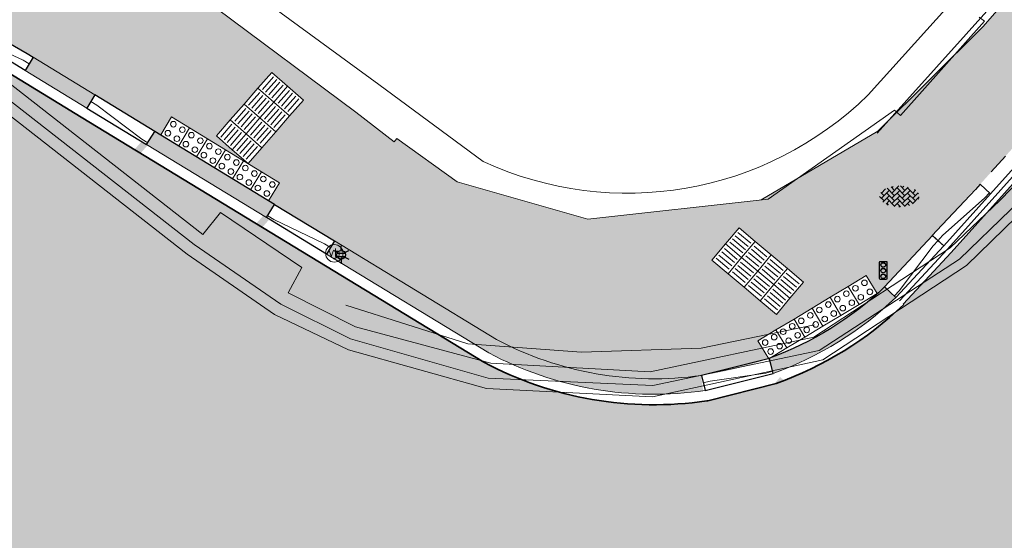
# Model space of a CAD drawing. Header units: metres. Extents: x 187916 to 189411, y 333285 to 334910.
# Tile 134 of 256: x 188376 to 188390, y 334437 to 334444. Entities that reach past the tile are written whole.
import ezdxf
from ezdxf.enums import TextEntityAlignment as Align

# ---------------------------------------------------------------- set-up
doc = ezdxf.new("R2010")
doc.units = ezdxf.units.M
for name, pattern in [('VH-RWSBAND-SO', [24, 10, -2, 2, -2, 2, -2, 2, -2]), ('VH-TROTTOIRBAND_180-200', [20, 10, -2, 2, -2, 2, -2]), ('VW-1-1_STREEP', [2, 1, -1]), ('VW-5050_STREEP', [1, 0.5, -0.5])]:
    doc.linetypes.add(name, pattern=pattern)
for name, color, linetype, lineweight in [('B-ME-IE-MEUBILAIR_WEGMEUBILAIR-S', 253, 'Continuous', 18), ('B-ME-IE-MEUBILAIR_WEGMEUBILAIR_LICHTMAST-S', 253, 'Continuous', 25), ('B-ME-IE-MEUBILAIR_WEGMEUBILAIR_VERKEERSLICHT-S', 253, 'Continuous', 25), ('B-ME-IE-TERREINAFSCHEIDING_KUNSTMATIG_MUUR-G', 253, 'IE-TERREINAFSCHEIDING-KUNSTMATIG-DICHT', 18), ('B-ME-IE-TERREINAFSCHEIDING_KUNSTMATIG_RASTERHEKWERK-G', 253, 'IE-TERREINAFSCHEIDING-KUNSTMATIG-OPEN', 18), ('B-ME-VH-KANTOPSLUITING_ACHTERKANTBAND-G', 253, 'Continuous', 18), ('B-ME-VH-VERHARDING_ASFALT-G', 253, 'Continuous', 18), ('B-ME-VH-VERHARDING_BETONSTRAATSTEEN-G', 253, 'Continuous', 18), ('B-ME-VH-VERHARDING_BETONSTRAATSTEEN-S', 253, 'Continuous', 25), ('B-WE-OG-BEBOUWING_LUIFEL-GV', 253, 'Continuous', 15), ('B-WE-OG-TERREIN_ERF-GV', 253, 'Continuous', 15), ('N-WE-VH-GOOT_TEGEL-G', 170, 'Continuous', 35), ('N-WE-VH-KANTOPSLUITING_ELEMENT_VERLOOPBAND-G', 42, 'Continuous', 25), ('N-WE-VH-KANTOPSLUITING_TROTTOIRBAND_180 200-G', 251, 'VH-TROTTOIRBAND_180-200', 15), ('N-WE-VH-KANTOPSLUITING_TROTTOIRBAND_RWS_110 220-G', 251, 'VH-RWSBAND-SO', 25), ('N-WE-VH-KANTOPSLUITING_TROTTOIRBAND_RWS_110 220_ACHTERKANT-G', 7, 'VH-RWSBAND-SO', 25), ('N-WE-VH-KANTOPSLUITING_VERLOOPBAND-S', 251, 'Continuous', 25), ('N-WE-VH-KANTOPSLUITING_VERLOOPBAND_TBV TEKENING-G', 10, 'Continuous', 25), ('N-WE-VH-KANTOPSLUITING_VOORKANTBAND-G', 7, 'Continuous', 15), ('N-WE-VH-KANTVERHARDING_STREKLAAG_SBS-G', 130, 'Continuous', 18), ('N-WE-VH-VERHARDING_ASFALT_RIJWEG-A', 251, 'Continuous', 18), ('N-WE-VH-VERKEERSTEGEL-S', 7, 'Continuous', 0), ('N-WE-VW-MARKERING_DWARS_STOPSTREEP_020-G', 251, 'Continuous', 0), ('N-WE-VW-MARKERING_LANGS_STREEP_050050-G', 251, 'VW-5050_STREEP', 0), ('N-WE-VW-MARKERING_LANGS_STREEP_11-G', 251, 'VW-1-1_STREEP', 0)]:
    doc.layers.add(name, color=color, linetype=linetype, lineweight=lineweight)
doc.layers.add('N-WE-VH-VERHARDING_ASFALT_ROOD-A', color=7, linetype='Continuous', lineweight=18, true_color=0xff1414)
doc.layers.add('N-WE-VH-VERHARDING_STRAATBAKSTEEN_DF-A', color=7, linetype='Continuous', lineweight=18, true_color=0x713a38)
doc.styles.add('NLCS-ISO', font='NLCS-ISO.ttf')
doc.linetypes.add('IE-TERREINAFSCHEIDING-KUNSTMATIG-DICHT', pattern='A,8,-1,[82,NLCS.SHX,S=0.75,R=90,X=0,Y=0],-1', length=10)
doc.linetypes.add('IE-TERREINAFSCHEIDING-KUNSTMATIG-OPEN', pattern='A,7,-1.5,[67,NLCS.SHX,S=0.75,R=0,X=0,Y=0],-1.5', length=10)

# ---------------------------------------------------------------- blocks, each defined once
blk = doc.blocks.new('SIE-WEG_PAAL_VERKEERSBORD-SO')
at = {"color": 0, "linetype": 'ByBlock', "lineweight": 18}
blk.add_circle((0, 0), 1.5, dxfattribs=at)
at = {"color": 0, "linetype": 'ByBlock', "lineweight": 18, "style": 'NLCS-ISO'}
blk.add_text('vb', height=1.5, dxfattribs=at).set_placement((0, 0.1317113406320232), align=Align.MIDDLE_CENTER)
blk = doc.blocks.new('B-SIE-WEG_LICHTMAST-SO')
at = {"ltscale": 0.1}
for p, q in [((-1.096064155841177, 0.6328125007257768), (-2.192125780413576, 1.265625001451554)), ((8.349587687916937e-10, 1.265625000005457), (1.669846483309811e-09, 2.53125000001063)), ((1.096064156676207, 0.6328124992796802), (2.192125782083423, 1.26562499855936)), ((-1.096064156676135, -0.6328124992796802), (-2.192125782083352, -1.26562499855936)), ((-8.349587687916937e-10, -1.265625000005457), (-1.669775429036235e-09, -2.53125000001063)), ((1.096064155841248, -0.6328125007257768), (2.192125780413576, -1.265625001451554))]:
    blk.add_line(p, q, dxfattribs=at)
at = {"flags": 128}
for points in [[(-1.162672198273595, 0.4999999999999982), (1.162672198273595, 0.4999999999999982)], [(-1.162672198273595, -0.4999999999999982), (1.162672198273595, -0.4999999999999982)]]:
    blk.add_lwpolyline(points, dxfattribs=at)
at = {"ltscale": 0.1}
blk.add_circle((0, 0), 1.265625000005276, dxfattribs=at)
at = {"style": 'NLCS-ISO'}
blk.add_attdef('TYPE', text='', height=1.8, dxfattribs=at).set_placement((1.669846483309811e-09, 2.53125000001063), align=Align.BOTTOM_CENTER)
blk = doc.blocks.new('SIE-WEG_VERKEERSLICHT-SO')
at = {"color": 0, "flags": 128}
blk.add_lwpolyline([(-0.2156669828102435, -0.618928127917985), (0.2156669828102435, -0.618928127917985, 0.414213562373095), (0.2906841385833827, -0.5439109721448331), (0.2906841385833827, 0.5439109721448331, 0.414213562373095), (0.2156669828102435, 0.618928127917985), (-0.2156669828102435, 0.618928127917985, 0.414213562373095), (-0.2906841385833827, 0.5439109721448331), (-0.2906841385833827, -0.5439109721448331, 0.414213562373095)], format="xyb", close=True, dxfattribs=at)
at = {"color": 0}
for centre in [(0, 0.3987101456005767), (0, 0), (0, -0.4055255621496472)]:
    blk.add_circle(centre, 0.1658993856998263, dxfattribs=at)
for centre in [(0.002967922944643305, 0.3289781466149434), (0.002967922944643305, -0.06973199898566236), (0.002967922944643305, -0.4752575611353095)]:
    blk.add_arc(centre, 0.1913433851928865, 33.95042640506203, 150.9238605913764, dxfattribs=at)
blk = doc.blocks.new('SVH-BSS_KEIFORMAAT_KEPER-SO')
at = {"ltscale": 0.1}
for p, q in [((-5.336050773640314, 0.881278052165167), (-4.454772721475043, -7.582823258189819e-14)), ((-5.197234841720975, 0.7424621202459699), (-4.025666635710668, 1.914030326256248)), ((-5.197234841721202, -0.7424621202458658), (-2.969848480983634, 1.48492424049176)), ((-4.812064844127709, -1.842216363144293), (-2.969848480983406, 3.785860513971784e-14)), ((-4.564991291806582, 1.595142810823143), (-4.454772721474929, 1.484924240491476)), ((-3.712310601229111, 0.7424621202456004), (-1.484924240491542, -1.484924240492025)), ((-3.597206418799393, 2.112282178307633), (-1.484924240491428, -2.747801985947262e-13)), ((-2.477046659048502, 2.477046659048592), (-1.484924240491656, 1.484924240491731)), ((-2.227386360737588, 0.7424621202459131), (-0.2128896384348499, 2.756958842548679)), ((-2.227386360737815, 2.227386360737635), (-1.846044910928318, 2.608727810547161)), ((-2.227386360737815, -0.7424621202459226), (-2.463584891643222e-13, 1.484924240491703)), ((-2.227386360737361, -2.227386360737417), (2.083888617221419e-13, 2.083888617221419e-13)), ((-0.7424621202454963, 2.227386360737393), (1.484924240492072, -2.321476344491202e-13)), ((-0.7424621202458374, 0.7424621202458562), (1.484924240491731, -1.48492424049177)), ((0.2160084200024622, 2.753840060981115), (1.484924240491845, 1.484924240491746)), ((0.742462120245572, 2.227386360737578), (1.196639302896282, 2.681563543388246)), ((0.7424621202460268, 0.7424621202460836), (2.445993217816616, 2.445993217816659)), ((0.7424621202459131, -0.7424621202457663), (2.969848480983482, 1.48492424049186)), ((0.7424621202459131, -2.227386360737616), (2.969848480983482, 9.43689570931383e-15)), ((2.227386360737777, 2.22738636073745), (4.454772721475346, -1.753042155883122e-13)), ((2.227386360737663, 0.7424621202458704), (4.454772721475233, -1.484924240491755)), ((3.7123106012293, 0.7424621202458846), (4.50164561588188, 1.531797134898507)), ((3.7123106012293, -0.7424621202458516), (5.246882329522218, 0.7921096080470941)), ((4.221158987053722, 1.718537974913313), (4.45477272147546, 1.484924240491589)), ((5.197234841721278, 0.7424621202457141), (5.392160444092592, 0.5475365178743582)), ((-5.734817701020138, -0.2048792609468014), (-4.454772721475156, -1.484924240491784)), ((-3.894231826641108, -2.40930758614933), (-2.969848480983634, -1.484924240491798)), ((-3.712310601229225, -0.742462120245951), (-1.484924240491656, -2.969848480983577)), ((-3.712310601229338, -2.227386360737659), (-3.270758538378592, -2.668938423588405)), ((-1.594092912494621, -3.079017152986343), (9.470202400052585e-14, -1.484924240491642)), ((-0.74246212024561, -0.74246212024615), (1.484924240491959, -2.969848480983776)), ((-0.7424621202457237, -2.227386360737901), (0.2141389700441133, -3.18398745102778)), ((1.364972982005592, -3.089799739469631), (2.969848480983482, -1.484924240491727)), ((2.227386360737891, -0.7424621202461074), (3.843627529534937, -2.358703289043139)), ((2.22738636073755, -2.227386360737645), (2.78091825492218, -2.780918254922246)), ((3.712310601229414, -2.227386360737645), (5.574234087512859, -0.3654628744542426)), ((5.197234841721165, -0.7424621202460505), (5.40549668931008, -0.950723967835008)), ((-0.2171522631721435, -3.18700074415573), (9.470202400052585e-14, -2.969848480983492))]:
    blk.add_line(p, q, dxfattribs=at)
at = {"style": 'NLCS-ISO'}
blk.add_attdef('FORMAAT', text='', height=1.8, dxfattribs=at).set_placement((-5.834817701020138, -0.2150483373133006), align=Align.MIDDLE_RIGHT)
blk.add_attdef('KLEUR', text='', height=1.8, dxfattribs=at).set_placement((5.824648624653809, -0.2150483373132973), align=Align.MIDDLE_LEFT)
at = {"style": 'NLCS-ISO', "flags": 1}
blk.add_attdef('FUNCTIE', text='', height=1.8, dxfattribs=at).set_placement((0.1159930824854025, -3.584775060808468), align=Align.MIDDLE_CENTER)
blk = doc.blocks.new('DTM')
at = {"layer": 'B-ME-IE-TERREINAFSCHEIDING_KUNSTMATIG_MUUR-G', "ltscale": 0.2, "flags": 128}
for points in [[(188389.406, 334444.0839999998), (188389.4819999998, 334444.0290000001)], [(188389.4819999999, 334444.0290000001), (188388.284, 334442.6830000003)], [(188381.0710000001, 334442.3109999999), (188380.525, 334442.732)], [(188388.2009999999, 334442.7609999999), (188386.3999999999, 334441.4920000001)], [(188388.284, 334442.6830000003), (188388.2009999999, 334442.7609999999)], [(188381.1090000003, 334442.3590000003), (188381.0710000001, 334442.311)], [(188381.9679999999, 334441.7400000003), (188381.1090000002, 334442.3590000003)], [(188383.8310000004, 334441.2070000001), (188381.968, 334441.7400000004)], [(188386.4, 334441.4920000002), (188383.8310000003, 334441.2070000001)]]:
    blk.add_lwpolyline(points, dxfattribs=at)
at = {"layer": 'B-ME-IE-TERREINAFSCHEIDING_KUNSTMATIG_RASTERHEKWERK-G', "ltscale": 0.2, "flags": 128}
for points in [[(188380.3840000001, 334439.9819999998), (188382.1200000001, 334439.432)], [(188385.4470000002, 334439.3730000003), (188387.0570000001, 334439.7029999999)], [(188382.1200000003, 334439.4320000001), (188383.7400000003, 334439.3140000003)], [(188383.7400000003, 334439.3140000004), (188385.4470000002, 334439.3730000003)]]:
    blk.add_lwpolyline(points, dxfattribs=at)
at = {"layer": 'B-ME-VH-KANTOPSLUITING_ACHTERKANTBAND-G', "ltscale": 0.2, "flags": 128}
blk.add_lwpolyline([(188399.8399999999, 334452.4189999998), (188394.6949999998, 334446.79), (188391.8140000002, 334443.6260000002), (188391.1, 334442.917), (188389.706, 334441.481), (188388.9929999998, 334440.7990000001), (188387.048, 334439.5300000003), (188384.7170000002, 334439.0359999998), (188382.4470000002, 334439.1579999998), (188380.5210000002, 334439.6770000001), (188379.5609999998, 334440.1609999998), (188379.7590000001, 334440.5189999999), (188378.5959999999, 334441.304), (188378.3480000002, 334440.9900000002), (188370.4619999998, 334447.1550000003)], dxfattribs=at)
at = {"layer": 'B-ME-VH-VERHARDING_ASFALT-G', "ltscale": 0.2, "flags": 128}
blk.add_lwpolyline([(188400.0980000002, 334452.2009999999), (188394.9929999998, 334446.6069999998), (188392.0490000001, 334443.392), (188391.345, 334442.69), (188389.936, 334441.242), (188389.2230000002, 334440.551), (188387.176, 334439.2069999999), (188384.7519999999, 334438.679), (188382.389, 334438.7990000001), (188380.4210000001, 334439.3470000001), (188379.3659999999, 334439.8509999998), (188378.1230000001, 334440.7080000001), (188370.2370000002, 334446.8739999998)], dxfattribs=at)
at = {"layer": 'B-ME-VH-VERHARDING_BETONSTRAATSTEEN-G', "ltscale": 0.2, "flags": 128}
for points in [[(188399.977, 334452.2570000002), (188394.8840000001, 334446.6809999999), (188391.9410000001, 334443.4819999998), (188391.257, 334442.777), (188389.851, 334441.34), (188389.1260000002, 334440.6379999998), (188387.128, 334439.3399999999), (188384.7570000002, 334438.841), (188382.4130000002, 334438.943), (188380.4479999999, 334439.503), (188379.4569999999, 334439.9959999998), (188378.2239999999, 334440.8500000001), (188370.3450000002, 334446.9980000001)], [(188401.0210000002, 334457.0070000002), (188398.663, 334454.42), (188396.5120000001, 334452.0210000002), (188392.8220000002, 334447.7939999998), (188389.4569999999, 334443.946), (188387.9619999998, 334442.463), (188386.2990000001, 334441.486)], [(188380.5249999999, 334442.7319999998), (188378.5359999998, 334444.213)]]:
    blk.add_lwpolyline(points, dxfattribs=at)
at = {"layer": 'B-WE-OG-BEBOUWING_LUIFEL-GV', "ltscale": 0.2, "flags": 128}
for points in [[(188387.824, 334442.978), (188392.091, 334447.712), (188390.953, 334448.715), (188387.938, 334445.298)], [(188382.133, 334444.731), (188377.714, 334447.962), (188377.364, 334447.483), (188376.767, 334446.665), (188376.503, 334446.304), (188380.854, 334443.127), (188382.339, 334442.029)]]:
    blk.add_lwpolyline(points, dxfattribs=at)
blk.add_lwpolyline([(188382.339, 334442.029, 0.3112019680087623), (188387.824, 334442.978)], format="xyb", dxfattribs=at)
at = {"layer": 'B-WE-OG-TERREIN_ERF-GV', "ltscale": 0.2, "flags": 128}
blk.add_lwpolyline([(188387.954, 334442.432), (188393.024, 334448.076)], dxfattribs=at)
at = {"layer": 'B-ME-IE-MEUBILAIR_WEGMEUBILAIR-S', "xscale": 0.083, "yscale": 0.083, "zscale": 0.083}
blk.add_blockref('SIE-WEG_PAAL_VERKEERSBORD-SO', (188380.22, 334440.722), dxfattribs=at)
at = {"layer": 'B-ME-IE-MEUBILAIR_WEGMEUBILAIR_LICHTMAST-S', "xscale": 0.05, "yscale": 0.05, "zscale": 0.05}
blk.add_blockref('B-SIE-WEG_LICHTMAST-SO', (188380.316, 334440.701), dxfattribs=at)
at = {"layer": 'B-ME-IE-MEUBILAIR_WEGMEUBILAIR_VERKEERSLICHT-S', "xscale": 0.2019620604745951, "yscale": 0.2019620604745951, "zscale": 0.2019620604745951}
blk.add_blockref('SIE-WEG_VERKEERSLICHT-SO', (188388.038, 334440.478), dxfattribs=at)
at = {"layer": 'B-ME-VH-VERHARDING_BETONSTRAATSTEEN-S', "xscale": 0.05, "yscale": 0.05, "zscale": 0.05}
blk.add_blockref('SVH-BSS_KEIFORMAAT_KEPER-SO', (188388.2730201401, 334441.5430117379), dxfattribs=at)
blk = doc.blocks.new('SVH-VERKEERSTEGEL_300X300_NOPPENTEGEL')
blk.add_lwpolyline([(-0.15, 5.551115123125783e-17), (0.15, 5.551115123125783e-17), (0.15, -0.3), (-0.15, -0.3)], close=True)
at = {"lineweight": 0}
for centre in [(-0.07499999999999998, -0.07499999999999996), (0.07499999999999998, -0.07499999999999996), (-0.07499999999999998, -0.225), (0.07499999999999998, -0.225)]:
    blk.add_circle(centre, 0.04, dxfattribs=at)
blk = doc.blocks.new('SVH-VERKEERSTEGEL_300X300_GELEIDETEGEL')
blk.add_lwpolyline([(-0.15, 5.551115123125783e-17), (0.15, 5.551115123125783e-17), (0.15, -0.3), (-0.15, -0.3)], close=True)
at = {"lineweight": 0, "flags": 128}
for points in [[(0.12, -0.05999999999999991), (-0.1200000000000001, -0.05999999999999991)], [(0.12, -0.1199999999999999), (-0.1200000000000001, -0.1199999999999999)], [(0.12, -0.1799999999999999), (-0.1200000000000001, -0.1799999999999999)], [(0.12, -0.2399999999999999), (-0.12, -0.2399999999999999)]]:
    blk.add_lwpolyline(points, dxfattribs=at)
blk = doc.blocks.new('SVH-TROTTOIRBAND RWS INRITVERLOOPBAND_110 220X250_RECHTS_L1000_VB-MM')
at = {"linetype": 'Continuous', "lineweight": 0}
blk.add_lwpolyline([(0, 0), (-1000, 1.13686837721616e-13), (-1000, 220.0000000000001), (0, 220)], close=True, dxfattribs=at)
blk.add_lwpolyline([(0, 110), (-100, 110), (-900, 30.00000000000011), (-1000, 30.00000000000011)], dxfattribs=at)
blk = doc.blocks.new('SVH-TROTTOIRBAND RWS INRITVERLOOPBAND_110 220X250_LINKS_L1000_VB-MM')
at = {"linetype": 'Continuous', "lineweight": 0}
blk.add_lwpolyline([(0, 0), (1000, 1.13686837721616e-13), (1000, 220.0000000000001), (0, 220)], close=True, dxfattribs=at)
blk.add_lwpolyline([(0, 110), (100, 110), (900, 30.00000000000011), (1000, 30.00000000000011)], dxfattribs=at)
blk = doc.blocks.new('SVH-VERLOOPBAND_TROTTOIRBAND RWS 110 220X250 VB_TROTTOIRBAND 180 200X250 HD_L1000-MM')
at = {"linetype": 'Continuous', "lineweight": 0}
blk.add_lwpolyline([(1000, 200.0000000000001), (900, 200.0000000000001), (100, 220), (0, 220), (0, 0), (1000, 1.13686837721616e-13)], close=True, dxfattribs=at)
blk.add_lwpolyline([(0, 110), (100, 110), (900, 20.00000000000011), (1000, 20.00000000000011)], dxfattribs=at)
blk = doc.blocks.new('ontwerp Wilhelmina- & Engelenkampstraat')
at = {"layer": 'N-WE-VH-VERHARDING_ASFALT_RIJWEG-A', "transparency": 33554610}
h = blk.add_hatch(color=256, dxfattribs=at)
h.dxf.hatch_style = 1
edge = h.paths.add_edge_path()
edge.add_line((188163.8208333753, 334580.6406240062), (188159.2952212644, 334575.7984076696))
edge.add_line((188159.2952212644, 334575.7984076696), (188174.5957356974, 334565.9704214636))
edge.add_line((188174.5957356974, 334565.9704214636), (188208.8839609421, 334543.8760752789))
edge.add_arc((188265.1432202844, 334630.8183515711), 103.5570551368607, 237.0935993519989, 239.2286548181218)
edge.add_arc((189667.3076695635, 336961.7811804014), 2823.749582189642, 238.9808935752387, 239.4819934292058)
edge.add_line((188233.3818636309, 334529.2067239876), (188237.2558465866, 334526.9002472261))
edge.add_arc((188172.8948845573, 334415.8189779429), 128.3798341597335, 56.614742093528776, 59.911814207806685, ccw=False)
edge.add_arc((188228.9109722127, 334498.8883011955), 28.21409776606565, 55.4845922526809, 58.773180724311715, ccw=False)
edge.add_line((188244.8978654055, 334522.1359797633), (188270.2099100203, 334505.7794106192))
edge.add_arc((188264.7010883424, 334497.2544241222), 10.15000054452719, 13.737900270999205, 57.129572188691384, ccw=False)
edge.add_line((188274.5607201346, 334499.6648539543), (188285.3916733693, 334492.8307818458))
edge.add_arc((188287.0274187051, 334482.813442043), 10.15001278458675, 56.479027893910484, 99.27405743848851, ccw=False)
edge.add_line((188292.6326838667, 334491.2753426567), (188328.2332900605, 334467.6895627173))
edge.add_arc((188166.0016867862, 334216.8707131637), 298.7125514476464, 47.8039201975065, 57.10489379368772, ccw=False)
edge.add_arc((188346.5713980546, 334415.6696875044), 30.15000000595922, 31.86626050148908, 48.27499196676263, ccw=False)
edge.add_arc((188363.5941228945, 334425.9773084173), 10.25375049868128, 32.663466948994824, 33.16756871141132, ccw=False)
edge.add_arc((188363.7680247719, 334425.9005759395), 10.15000001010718, 9.405490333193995, 33.55795590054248, ccw=False)
edge.add_arc((188373.1107148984, 334427.4481680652), 0.680000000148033, -65.24652159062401, 9.405490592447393, ccw=False)
edge.add_line((188373.39544101, 334426.8306479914), (188373.3535042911, 334426.8064665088))
edge.add_line((188373.3535042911, 334426.8064665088), (188373.0122377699, 334426.6096859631))
edge.add_arc((188366.2889411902, 334422.7187079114), 7.76803881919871, 0.9923180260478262, 30.05928364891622, ccw=False)
edge.add_line((188374.0558150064, 334422.853237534), (188385.6760825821, 334436.9428109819))
edge.add_arc((188384.9421657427, 334443.9042308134), 6.99999999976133, 238.676415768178, 276.0182515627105, ccw=False)
edge.add_line((188381.3030702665, 334437.9245164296), (188374.3090535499, 334441.7971089))
edge.add_line((188374.3090535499, 334441.7971089), (188374.1759859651, 334441.5785117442))
edge.add_arc((188373.7240602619, 334441.8357337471), 0.5199999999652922, 236.9865645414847, 330.35281892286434, ccw=False)
edge.add_arc((188428.1308333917, 334525.1050683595), 99.98797832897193, 235.55122826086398, 236.8408409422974, ccw=False)
edge.add_arc((188411.6700745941, 334501.8726051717), 71.51970141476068, 233.64609065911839, 235.89746209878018, ccw=False)
edge.add_arc((188411.670100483, 334501.8726410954), 71.51974569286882, 233.2495609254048, 233.64609101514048, ccw=False)
edge.add_arc((188457.7549952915, 334568.1260296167), 152.2034652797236, 230.5042180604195, 234.2720138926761, ccw=False)
edge.add_arc((188166.9569656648, 334218.1136175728), 302.8501405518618, 50.16648870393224, 50.26164584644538)
edge.add_arc((188166.9570554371, 334218.113725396), 302.8500002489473, 50.26164586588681, 51.22502147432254)
edge.add_arc((188166.9539407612, 334218.1098417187), 302.854978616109, 51.22502222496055, 51.3192961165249)
edge.add_arc((188167.7827901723, 334219.1716967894), 301.508037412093, 51.31614081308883, 52.74067650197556)
edge.add_arc((188166.9798580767, 334218.1437757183), 302.8122778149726, 52.73751119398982, 52.83170123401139)
edge.add_arc((188166.9570555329, 334218.113725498), 302.8500001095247, 52.83169831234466, 54.43051335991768)
edge.add_arc((188166.9767697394, 334218.1413522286), 302.8160606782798, 54.43050684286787, 54.52539666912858)
edge.add_arc((188160.6555547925, 334209.0669401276), 313.8745045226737, 54.54701659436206, 57.10245107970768)
edge.add_line((188331.1328921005, 334472.609502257), (188320.0936543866, 334479.922007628))
edge.add_arc((188323.4852573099, 334485.0441346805), 6.143220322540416, 221.5045135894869, 236.48957065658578, ccw=False)
edge.add_arc((188319.5511004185, 334481.5629375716), 0.8899999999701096, 137.6692106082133, 221.5046791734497, ccw=False)
edge.add_line((188318.8931507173, 334482.1622723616), (188319.2594146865, 334482.6371719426))
edge.add_line((188319.2594146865, 334482.6371719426), (188319.2912123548, 334482.6784009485))
edge.add_arc((188340.6890844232, 334510.7641414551), 35.30832407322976, 218.5773896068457, 232.6970680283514, ccw=False)
edge.add_arc((188279.0883320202, 334513.8429033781), 42.25714136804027, 321.20296164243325, 323.56659149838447, ccw=False)
edge.add_arc((188310.4726214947, 334488.8679822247), 2.15802668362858, 242.7824537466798, 315.8976350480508, ccw=False)
edge.add_line((188309.4856042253, 334486.9489001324), (188295.3438852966, 334496.3165348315))
edge.add_line((188295.3438852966, 334496.3165348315), (188286.6449701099, 334501.9456440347))
edge.add_line((188286.6449701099, 334501.9456440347), (188245.2759046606, 334528.678213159))
edge.add_arc((188189.2378963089, 334441.9585258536), 103.2500002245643, 57.12957376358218, 59.23144345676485)
edge.add_line((188242.0576432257, 334530.6751358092), (188236.73552821, 334533.8437957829))
edge.add_arc((182886.7756591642, 325560.3118348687), 10447.31288197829, 59.19688513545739, 59.33512800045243)
edge.add_line((188215.0687000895, 334546.7260098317), (188212.1448451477, 334548.5376449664))
edge.add_line((188212.1448451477, 334548.5376449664), (188202.8877957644, 334554.5207101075))
edge.add_line((188202.8877957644, 334554.5207101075), (188173.134058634, 334573.6931625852))
edge.add_line((188173.134058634, 334573.6931625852), (188171.667712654, 334574.6976989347))
edge.add_arc((188421.3357456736, 334919.3221964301), 425.5586575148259, 233.19857496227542, 234.07802403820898, ccw=False)
edge.add_line((188166.4075921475, 334578.5703695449), (188163.8279358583, 334580.6347157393))
edge.add_line((188163.8279358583, 334580.6347157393), (188163.8208333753, 334580.6406240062))
h = blk.add_hatch(color=256, dxfattribs=at)
h.dxf.hatch_style = 1
edge = h.paths.add_edge_path()
edge.add_line((188319.4479835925, 334344.5318484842), (188319.7086229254, 334344.9053347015))
edge.add_line((188319.7086229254, 334344.9053347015), (188320.0498519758, 334345.2576067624))
edge.add_line((188320.0498519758, 334345.2576067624), (188320.5263569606, 334345.4103619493))
edge.add_line((188320.5263569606, 334345.4103619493), (188320.9363872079, 334345.3849516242))
edge.add_line((188320.9363872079, 334345.3849516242), (188321.2871586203, 334345.2079061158))
edge.add_line((188321.2871586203, 334345.2079061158), (188321.7454995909, 334344.8967000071))
edge.add_line((188321.7454995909, 334344.8967000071), (188322.0454265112, 334344.5168655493))
edge.add_line((188322.0454265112, 334344.5168655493), (188322.1907981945, 334344.1540086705))
edge.add_line((188322.1907981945, 334344.1540086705), (188322.1770635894, 334343.6881766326))
edge.add_line((188322.1770635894, 334343.6881766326), (188321.9891452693, 334343.2968643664))
edge.add_line((188321.9891452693, 334343.2968643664), (188319.0839225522, 334339.1770400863))
edge.add_line((188319.0839225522, 334339.1770400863), (188318.234471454, 334337.939576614))
edge.add_line((188318.234471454, 334337.939576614), (188320.5549175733, 334336.3109177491))
edge.add_line((188320.5549175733, 334336.3109177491), (188321.1308886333, 334337.1315376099))
edge.add_line((188321.1308886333, 334337.1315376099), (188323.4799681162, 334340.2294068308))
edge.add_arc((188335.5438016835, 334331.0815371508), 15.14000000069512, 125.26585485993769, 142.827365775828, ccw=False)
edge.add_line((188326.8024024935, 334343.4430718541), (188331.5558618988, 334346.8044575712))
edge.add_arc((188325.8629823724, 334354.854968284), 9.860000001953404, 305.2658548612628, 321.8721629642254)
edge.add_line((188333.6192048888, 334348.7672254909), (188337.7723360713, 334354.0586135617))
edge.add_line((188337.7723360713, 334354.0586135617), (188373.5425517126, 334398.357968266))
edge.add_line((188373.5425517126, 334398.357968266), (188374.1960946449, 334397.8302546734))
edge.add_line((188374.1960946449, 334397.8302546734), (188375.6763382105, 334399.6882415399))
edge.add_line((188375.6763382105, 334399.6882415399), (188376.727267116, 334401.4084255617))
edge.add_line((188376.727267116, 334401.4084255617), (188377.3965631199, 334402.6407203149))
edge.add_line((188377.3965631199, 334402.6407203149), (188387.3262257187, 334419.704822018))
edge.add_line((188387.3262257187, 334419.704822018), (188389.4891646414, 334423.2490026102))
edge.add_line((188389.4891646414, 334423.2490026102), (188397.6913888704, 334433.076246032))
edge.add_line((188397.6913888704, 334433.076246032), (188407.77163588, 334444.9245138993))
edge.add_line((188407.77163588, 334444.9245138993), (188413.9508245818, 334452.1500057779))
edge.add_line((188413.9508245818, 334452.1500057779), (188416.0427215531, 334454.5941004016))
edge.add_line((188416.0427215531, 334454.5941004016), (188409.5395596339, 334460.1097318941))
edge.add_line((188409.5395596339, 334460.1097318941), (188407.3780672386, 334457.7558615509))
edge.add_line((188407.3780672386, 334457.7558615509), (188404.7846745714, 334454.9316507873))
edge.add_line((188404.7846745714, 334454.9316507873), (188400.570248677, 334450.8358738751))
edge.add_line((188400.570248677, 334450.8358738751), (188401.13648454, 334450.3598268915))
edge.add_line((188401.13648454, 334450.3598268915), (188396.1372650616, 334444.767193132))
edge.add_line((188396.1372650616, 334444.767193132), (188390.5849938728, 334438.5887758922))
edge.add_line((188390.5849938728, 334438.5887758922), (188390.474656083, 334438.6815393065))
edge.add_line((188390.474656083, 334438.6815393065), (188371.1039376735, 334415.3327690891))
edge.add_line((188371.1039376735, 334415.3327690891), (188370.4654134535, 334414.5635050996))
edge.add_line((188370.4654134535, 334414.5635050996), (188367.7364521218, 334412.295302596))
edge.add_line((188367.7364521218, 334412.295302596), (188367.5117419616, 334412.055843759))
edge.add_arc((188367.5173689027, 334411.5993083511), 0.4565700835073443, -34.9369719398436, 90.70615256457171, ccw=False)
edge.add_line((188367.8916570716, 334411.337842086), (188367.7822059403, 334411.2013982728))
edge.add_line((188367.7822059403, 334411.2013982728), (188363.3464420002, 334405.6716925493))
edge.add_line((188363.3464420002, 334405.6716925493), (188358.4785949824, 334399.5358853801))
edge.add_line((188358.4785949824, 334399.5358853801), (188356.085010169, 334396.5304067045))
edge.add_line((188356.085010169, 334396.5304067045), (188353.1353062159, 334392.7387872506))
edge.add_line((188353.1353062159, 334392.7387872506), (188350.3423462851, 334389.1818382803))
edge.add_line((188350.3423462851, 334389.1818382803), (188345.4725685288, 334382.9101245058))
edge.add_line((188345.4725685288, 334382.9101245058), (188339.3069791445, 334374.9716531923))
edge.add_line((188339.3069791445, 334374.9716531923), (188334.5703118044, 334368.7510900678))
edge.add_line((188334.5703118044, 334368.7510900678), (188331.456196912, 334364.675939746))
edge.add_line((188331.456196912, 334364.675939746), (188327.4272475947, 334359.4090060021))
edge.add_line((188327.4272475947, 334359.4090060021), (188321.8491245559, 334352.0988447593))
edge.add_line((188321.8491245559, 334352.0988447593), (188319.29152227, 334348.7753615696))
edge.add_line((188319.29152227, 334348.7753615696), (188317.2761541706, 334346.0825588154))
edge.add_line((188317.2761541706, 334346.0825588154), (188319.4479835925, 334344.5318484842))
at = {"layer": 'N-WE-VH-VERHARDING_ASFALT_ROOD-A', "transparency": 33554610}
h = blk.add_hatch(color=256, dxfattribs=at)
h.dxf.hatch_style = 1
edge = h.paths.add_edge_path()
edge.add_arc((188384.8323148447, 334443.6425624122), 5.055663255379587, 307.3920206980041, 313.776516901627)
edge.add_arc((188388.28910516, 334439.9553034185), 0.05509314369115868, 41.97752451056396, 52.3916562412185)
edge.add_line((188388.3227263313, 334439.99894825), (188389.0038625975, 334440.7341117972))
edge.add_line((188389.0038625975, 334440.7341117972), (188394.1936668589, 334446.5091856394))
edge.add_line((188394.1936668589, 334446.5091856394), (188398.9426314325, 334451.8218588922))
edge.add_line((188398.9426314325, 334451.8218588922), (188406.1691096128, 334458.7882525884))
edge.add_line((188406.1691096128, 334458.7882525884), (188407.7733611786, 334460.5324849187))
edge.add_line((188407.7733611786, 334460.5324849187), (188408.3377805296, 334461.129016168))
edge.add_line((188408.3377805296, 334461.129016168), (188409.5395596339, 334460.1097318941))
edge.add_line((188409.5395596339, 334460.1097318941), (188407.3780672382, 334457.7558615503))
edge.add_line((188407.3780672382, 334457.7558615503), (188404.7846745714, 334454.9316507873))
edge.add_line((188404.7846745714, 334454.9316507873), (188400.5702486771, 334450.835873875))
edge.add_line((188400.5702486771, 334450.835873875), (188400.4472778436, 334450.939258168))
edge.add_line((188400.4472778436, 334450.939258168), (188395.4670587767, 334445.3678801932))
edge.add_line((188395.4670587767, 334445.3678801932), (188389.8957295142, 334439.1682556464))
edge.add_line((188389.8957295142, 334439.1682556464), (188390.4748776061, 334438.6813530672))
edge.add_line((188390.4748776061, 334438.6813530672), (188388.3485735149, 334436.1082963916))
edge.add_line((188388.3485735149, 334436.1082963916), (188370.4654134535, 334414.5635050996))
edge.add_line((188370.4654134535, 334414.5635050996), (188367.7364521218, 334412.295302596))
edge.add_line((188367.7364521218, 334412.295302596), (188366.2451282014, 334413.5025137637))
edge.add_line((188366.2451282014, 334413.5025137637), (188366.5053607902, 334413.8166451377))
edge.add_line((188366.5053607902, 334413.8166451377), (188370.8228232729, 334418.697485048))
edge.add_arc((188366.0797314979, 334422.6122754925), 6.150000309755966, 320.4648663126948, 333.166537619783)
edge.add_line((188371.5675141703, 334419.8361729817), (188385.6760825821, 334436.9428109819))
edge.add_line((188385.6760825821, 334436.9428109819), (188387.9024432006, 334439.625842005))
h = blk.add_hatch(color=256, dxfattribs=at)
h.dxf.hatch_style = 1
edge = h.paths.add_edge_path()
edge.add_line((188375.3168381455, 334443.4526499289), (188374.3090535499, 334441.7971089))
edge.add_line((188374.3090535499, 334441.7971089), (188381.3030702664, 334437.9245164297))
edge.add_arc((188384.9421657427, 334443.9042308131), 6.999999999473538, 238.6764157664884, 276.018251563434)
edge.add_line((188385.6760825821, 334436.942810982), (188387.9024432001, 334439.6258420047))
edge.add_arc((188384.772908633, 334443.7159539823), 5.150048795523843, 289.77415608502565, 307.42128066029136, ccw=False)
edge.add_line((188386.5152396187, 334438.8695857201), (188385.538211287, 334438.6238259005))
edge.add_line((188385.538211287, 334438.6238259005), (188385.5234812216, 334438.6208952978))
edge.add_arc((188384.7729299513, 334443.7159098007), 5.149999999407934, 241.9100562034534, 278.3800238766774, ccw=False)
edge.add_line((188382.348016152, 334439.1725307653), (188375.3168381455, 334443.4526499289))
at = {"layer": 'N-WE-VH-VERHARDING_STRAATBAKSTEEN_DF-A', "transparency": 33554610}
h = blk.add_hatch(color=256, dxfattribs=at)
h.dxf.hatch_style = 1
h.paths.add_polyline_path([(188379.7799532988, 334442.9046545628), (188379.3278039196, 334443.2990667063), (188378.5389731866, 334442.3947735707), (188378.9911225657, 334442.0003614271)])
edge = h.paths.add_edge_path()
edge.add_line((188373.3318216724, 334444.9770887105), (188374.168345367, 334444.4678680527))
edge.add_line((188374.168345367, 334444.4678680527), (188374.2537637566, 334444.4158709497))
edge.add_line((188374.2537637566, 334444.4158709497), (188374.9787085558, 334444.0682288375))
edge.add_line((188374.9787085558, 334444.0682288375), (188375.0641269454, 334444.0162317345))
edge.add_line((188375.0641269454, 334444.0162317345), (188375.8432918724, 334443.5653414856))
edge.add_line((188375.8432918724, 334443.5653414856), (188375.9287102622, 334443.5133443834))
edge.add_line((188375.9287102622, 334443.5133443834), (188376.8064353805, 334442.9790430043))
edge.add_line((188376.8064353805, 334442.9790430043), (188377.6606192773, 334442.459071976))
edge.add_line((188377.6606192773, 334442.459071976), (188377.7460376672, 334442.4070748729))
edge.add_line((188377.7460376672, 334442.4070748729), (188377.902028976, 334442.6633300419))
edge.add_line((188377.902028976, 334442.6633300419), (188378.9911225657, 334442.0003614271))
edge.add_line((188378.9911225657, 334442.0003614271), (188379.4395599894, 334441.7273821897))
edge.add_line((188379.4395599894, 334441.7273821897), (188379.2835686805, 334441.4711270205))
edge.add_line((188379.2835686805, 334441.4711270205), (188380.2147021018, 334440.9043141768))
edge.add_line((188380.2147021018, 334440.9043141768), (188381.0710000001, 334442.311))
edge.add_line((188381.0710000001, 334442.311), (188380.525, 334442.732))
edge.add_line((188380.525, 334442.732), (188378.5359999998, 334444.213))
edge.add_line((188378.5359999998, 334444.213), (188378, 334444.608))
edge.add_line((188378, 334444.608), (188378.1260000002, 334444.733))
edge.add_line((188378.1260000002, 334444.733), (188376.6209999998, 334445.6329999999))
edge.add_line((188376.6209999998, 334445.6329999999), (188376.6859999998, 334445.7289999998))
edge.add_line((188376.6859999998, 334445.7289999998), (188374.4539999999, 334447.429))
edge.add_line((188374.4539999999, 334447.429), (188369.2390000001, 334451.1189999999))
edge.add_line((188369.2390000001, 334451.1189999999), (188364.8059999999, 334454.2939999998))
edge.add_line((188364.8059999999, 334454.2939999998), (188359.0350000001, 334458.318))
edge.add_line((188359.0350000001, 334458.318), (188356.6320000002, 334459.9909999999))
edge.add_line((188356.6320000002, 334459.9909999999), (188355.5469999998, 334460.8050000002))
edge.add_line((188355.5469999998, 334460.8050000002), (188353.1600000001, 334462.5049999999))
edge.add_line((188353.1600000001, 334462.5049999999), (188351.8730000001, 334463.3909999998))
edge.add_line((188351.8730000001, 334463.3909999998), (188350.753, 334464.2089999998))
edge.add_line((188350.753, 334464.2089999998), (188347.1490000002, 334466.767))
edge.add_line((188347.1490000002, 334466.767), (188345.9029999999, 334467.7029999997))
edge.add_line((188345.9029999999, 334467.7029999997), (188345.731, 334467.841))
edge.add_line((188345.731, 334467.841), (188337.602, 334473.7149999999))
edge.add_line((188337.602, 334473.7149999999), (188334.2510000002, 334476.3659999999))
edge.add_line((188334.2510000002, 334476.3659999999), (188331.8950000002, 334478.0340000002))
edge.add_line((188331.8950000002, 334478.0340000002), (188331.7949999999, 334477.9180000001))
edge.add_line((188331.7949999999, 334477.9180000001), (188331.1200000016, 334478.3370000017))
edge.add_line((188331.1200000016, 334478.3370000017), (188330.2230000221, 334479.0440000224))
edge.add_line((188330.2230000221, 334479.0440000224), (188325.1970000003, 334482.7590000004))
edge.add_line((188325.1970000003, 334482.7590000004), (188321.5099999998, 334485.4560000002))
edge.add_line((188321.5099999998, 334485.4560000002), (188320.4370000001, 334486.9670000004))
edge.add_line((188320.4370000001, 334486.9670000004), (188320.7119999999, 334488.1680000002))
edge.add_line((188320.7119999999, 334488.1680000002), (188318.7810840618, 334488.6739897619))
edge.add_arc((188321.3183473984, 334487.4898044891), 2.799999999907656, 154.98071356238, 228.6156593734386)
edge.add_arc((188335.2072207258, 334503.2409697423), 23.80000005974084, 228.5975928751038, 233.8337336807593)
edge.add_line((188321.1621158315, 334484.0270416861), (188321.2860837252, 334483.9364229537))
edge.add_line((188321.2860837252, 334483.9364229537), (188321.3668145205, 334483.8774099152))
edge.add_line((188321.3668145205, 334483.8774099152), (188321.9654504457, 334483.3407209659))
edge.add_line((188321.9654504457, 334483.3407209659), (188322.046181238, 334483.2817079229))
edge.add_line((188322.046181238, 334483.2817079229), (188329.3640355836, 334477.9324625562))
edge.add_arc((188321.0219869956, 334466.5401570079), 14.1200000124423, 48.74883540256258, 53.7864392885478, ccw=False)
edge.add_line((188330.3321656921, 334477.1559458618), (188332.4765045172, 334475.275334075))
edge.add_arc((188338.9909921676, 334482.7033789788), 9.880000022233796, 228.7488354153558, 236.9734786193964)
edge.add_arc((188166.9570553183, 334218.1137257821), 305.7200000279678, 50.26721250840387, 56.96825739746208, ccw=False)
edge.add_arc((188456.5164043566, 334566.4838236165), 147.27706583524, 230.2672125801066, 230.4705606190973)
edge.add_arc((188456.7559828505, 334566.7945341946), 147.6692023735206, 230.4755941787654, 234.2848972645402)
edge.add_arc((188456.512363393, 334566.4776565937), 147.2697064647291, 234.2898860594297, 235.2596551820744)
edge.add_arc((188381.0689905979, 334457.6873451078), 14.88000002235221, 235.2596571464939, 238.6696917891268)
h = blk.add_hatch(color=256, dxfattribs=at)
h.dxf.hatch_style = 1
h.paths.add_polyline_path([(188391.6055142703, 334444.1378275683), (188390.4830871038, 334445.1193679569), (188389.4569999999, 334443.946), (188388.3176053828, 334442.8157510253), (188389.419335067, 334441.7051064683)])
h = blk.add_hatch(color=256, dxfattribs=at)
h.dxf.hatch_style = 1
h.paths.add_polyline_path([(188385.9846521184, 334441.0846225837), (188386.9031657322, 334440.3123967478), (188386.5170560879, 334439.8531371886), (188385.598542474, 334440.6253630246)], flags=16)
edge = h.paths.add_edge_path()
edge.add_line((188389.4093661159, 334441.7151560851), (188388.3176053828, 334442.8157510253))
edge.add_line((188388.3176053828, 334442.8157510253), (188387.9619999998, 334442.463))
edge.add_line((188387.9619999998, 334442.463), (188386.2880783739, 334441.4795836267))
edge.add_line((188386.2880783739, 334441.4795836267), (188383.8310000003, 334441.2070000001))
edge.add_line((188383.8310000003, 334441.2070000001), (188381.968, 334441.7400000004))
edge.add_line((188381.968, 334441.7400000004), (188381.1090000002, 334442.3590000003))
edge.add_line((188381.1090000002, 334442.3590000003), (188381.0710000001, 334442.311))
edge.add_line((188381.0710000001, 334442.311), (188380.2147021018, 334440.9043141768))
edge.add_line((188380.2147021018, 334440.9043141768), (188382.5257859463, 334439.4970540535))
edge.add_arc((188384.7729299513, 334443.7159098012), 4.779999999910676, 241.9583156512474, 289.979665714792)
edge.add_line((188386.4061920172, 334439.2235991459), (188386.2537066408, 334439.4771794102))
edge.add_line((188386.2537066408, 334439.4771794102), (188387.7962881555, 334440.4047796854))
edge.add_line((188387.7962881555, 334440.4047796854), (188387.9508882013, 334440.1476827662))
edge.add_line((188387.9508882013, 334440.1476827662), (188388.4974869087, 334440.7092204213))
edge.add_line((188388.4974869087, 334440.7092204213), (188389.4093661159, 334441.7151560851))
at = {"layer": 'N-WE-VH-GOOT_TEGEL-G'}
blk.add_lwpolyline([(188388.3300618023, 334439.9921518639), (188388.3268803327, 334439.9887180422, -0.1044985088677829), (188386.5152396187, 334438.8695857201), (188385.5382112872, 334438.6238259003), (188385.5234812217, 334438.6208952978, -0.1604871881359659), (188382.3480161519, 334439.1725307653), (188376.6140461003, 334442.6629949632), (188375.1887140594, 334443.5306434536)], format="xyb", dxfattribs=at)
at = {"layer": 'N-WE-VH-KANTOPSLUITING_ELEMENT_VERLOOPBAND-G', "const_width": 0.22, "flags": 128}
blk.add_lwpolyline([(188379.311790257, 334441.3251696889), (188377.6034224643, 334442.3651117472)], dxfattribs=at)
blk.add_lwpolyline([(188388.1441920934, 334440.1737788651, -0.103894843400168), (188386.4340443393, 334439.1166925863, -0.103894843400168)], format="xyb", dxfattribs=at)
at = {"layer": 'N-WE-VH-KANTOPSLUITING_TROTTOIRBAND_180 200-G', "ltscale": 0.15, "flags": 128}
blk.add_lwpolyline([(188405.9225704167, 334459.022845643), (188398.6975638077, 334452.0578705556), (188393.9404778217, 334446.7361118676), (188389.419335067, 334441.7051064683)], dxfattribs=at)
at = {"layer": 'N-WE-VH-KANTOPSLUITING_TROTTOIRBAND_RWS_110 220-G', "ltscale": 0.15, "const_width": 0.22, "flags": 128}
blk.add_lwpolyline([(188376.7492385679, 334442.8850827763), (188375.871513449, 334443.4193841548)], dxfattribs=at)
blk.add_lwpolyline([(188385.4583932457, 334438.8741910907, -0.1589974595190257), (188382.4712645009, 334439.4014647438), (188380.1659737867, 334440.8051980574)], format="xyb", dxfattribs=at)
at = {"layer": 'N-WE-VH-KANTOPSLUITING_TROTTOIRBAND_RWS_110 220_ACHTERKANT-G', "linetype": 'Continuous', "ltscale": 0.2, "flags": 128}
blk.add_lwpolyline([(188379.3689870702, 334441.4191299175), (188377.6606192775, 334442.4590719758)], dxfattribs=at)
blk.add_lwpolyline([(188388.0583167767, 334440.2439314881, -0.1019943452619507), (188386.4174613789, 334439.2277123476, -0.1019943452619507)], format="xyb", dxfattribs=at)
at = {"layer": 'N-WE-VH-KANTOPSLUITING_VERLOOPBAND_TBV TEKENING-G', "flags": 128}
for points in [[(188375.0641269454, 334444.0162317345), (188375.149545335, 334443.9642346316), (188375.8432918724, 334443.5653414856), (188375.928710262, 334443.5133443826), (188375.8143166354, 334443.3254239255), (188374.9601327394, 334443.8453949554)], [(188376.6920417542, 334442.791122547), (188377.5462256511, 334442.2711515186), (188377.6606192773, 334442.459071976), (188376.8064353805, 334442.9790430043)], [(188389.419335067, 334441.7051064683), (188389.3524938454, 334441.6307273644), (188388.802888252, 334441.0490627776), (188388.7360470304, 334440.9746836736), (188388.8996810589, 334440.8276329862), (188389.5680932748, 334441.5714240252)], [(188380.1087773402, 334440.7112384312), (188379.2545934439, 334441.2312094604), (188379.3689870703, 334441.4191299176), (188380.2231709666, 334440.8991588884)], [(188388.8996810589, 334440.8276329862), (188388.220029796, 334440.0940976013), (188388.0586520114, 334440.2436208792), (188388.7383032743, 334440.977156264)], [(188385.501620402, 334438.7692944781), (188386.4714109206, 334439.0132337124), (188386.4177442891, 334439.2265876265), (188385.4479537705, 334438.9826483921)]]:
    blk.add_lwpolyline(points, close=True, dxfattribs=at)
at = {"layer": 'N-WE-VH-KANTOPSLUITING_VOORKANTBAND-G', "flags": 128}
for points in [[(188406.0613769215, 334458.8788569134), (188398.8417212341, 334451.9190401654), (188394.0894125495, 334446.602625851), (188389.5680932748, 334441.5714240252)], [(188376.8064353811, 334442.9790430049), (188375.9287102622, 334443.5133443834)], [(188376.6920417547, 334442.7911225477), (188375.8143166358, 334443.3254239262)], [(188379.2545934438, 334441.2312094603), (188377.5462256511, 334442.2711515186)]]:
    blk.add_lwpolyline(points, dxfattribs=at)
for points in [[(188385.4477910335, 334438.9837895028, -0.158756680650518), (188382.5312992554, 334439.4941220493), (188380.2231709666, 334440.8991588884)], [(188385.5016205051, 334438.7692937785, -0.1602712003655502), (188382.4223609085, 334439.3028807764), (188380.1087773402, 334440.7112384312)], [(188388.2200282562, 334440.0940990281, -0.1038948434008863), (188386.4714109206, 334439.0132337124, -0.1038948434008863)]]:
    blk.add_lwpolyline(points, format="xyb", dxfattribs=at)
at = {"layer": 'N-WE-VH-KANTVERHARDING_STREKLAAG_SBS-G', "flags": 128}
for points in [[(188408.2843170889, 334461.1743609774), (188407.7221805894, 334460.5802424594), (188406.1114674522, 334458.8299148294), (188398.8921763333, 334451.8704495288), (188394.1415397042, 334446.5559057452), (188388.9521527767, 334440.7812963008), (188388.2713780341, 334440.0465229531)], [(188408.3377805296, 334461.129016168), (188407.7733611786, 334460.5324849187), (188406.1615579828, 334458.7809727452), (188398.9426314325, 334451.8218588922), (188394.1936668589, 334446.5091856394), (188389.0038625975, 334440.7341117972), (188388.3227263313, 334439.99894825)]]:
    blk.add_lwpolyline(points, dxfattribs=at)
at = {"layer": 'N-WE-VH-KANTOPSLUITING_VERLOOPBAND-S'}
for name, p, xscale, yscale, zscale, rotation in [('SVH-VERLOOPBAND_TROTTOIRBAND RWS 110 220X250 VB_TROTTOIRBAND 180 200X250 HD_L1000-MM', (188375.8143166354, 334443.3254239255), -0.001, 0.001, 0.001, 328.6696917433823), ('SVH-TROTTOIRBAND RWS INRITVERLOOPBAND_110 220X250_LINKS_L1000_VB-MM', (188376.6920417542, 334442.791122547), 0.0009999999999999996, 0.0009999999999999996, 0.0009999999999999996, 328.6696918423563), ('SVH-VERLOOPBAND_TROTTOIRBAND RWS 110 220X250 VB_TROTTOIRBAND 180 200X250 HD_L1000-MM', (188388.8996810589, 334440.8276329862), 0.001, 0.001, 0.001, 48.05536316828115), ('SVH-TROTTOIRBAND RWS INRITVERLOOPBAND_110 220X250_RECHTS_L1000_VB-MM', (188380.1087773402, 334440.7112384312), 0.0009999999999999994, 0.0009999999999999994, 0.0009999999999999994, 328.6696917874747), ('SVH-TROTTOIRBAND RWS INRITVERLOOPBAND_110 220X250_RECHTS_L1000_VB-MM', (188388.8996810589, 334440.8276329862), 0.000999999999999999, 0.000999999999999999, 0.000999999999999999, 47.18360249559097), ('SVH-TROTTOIRBAND RWS INRITVERLOOPBAND_110 220X250_LINKS_L1000_VB-MM', (188385.501620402, 334438.7692944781), 0.001, 0.001, 0.001, 14.11915445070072)]:
    blk.add_blockref(name, p, dxfattribs=dict(at, xscale=xscale, yscale=yscale, zscale=zscale, rotation=rotation))
at = {"layer": 'N-WE-VH-VERKEERSTEGEL-S'}
for name, p, xscale, rotation in [('SVH-VERKEERSTEGEL_300X300_GELEIDETEGEL', (188379.2292008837, 334443.1860293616), -1, 48.90164785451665), ('SVH-VERKEERSTEGEL_300X300_GELEIDETEGEL', (188379.0319883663, 334442.9599602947), -1, 48.90164785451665), ('SVH-VERKEERSTEGEL_300X300_GELEIDETEGEL', (188379.4552755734, 334442.9888232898), -1, 48.90164785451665), ('SVH-VERKEERSTEGEL_300X300_GELEIDETEGEL', (188378.8347822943, 334442.733885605), -1, 48.90164785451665), ('SVH-VERKEERSTEGEL_300X300_GELEIDETEGEL', (188379.2580630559, 334442.7627542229), -1, 48.90164785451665), ('SVH-VERKEERSTEGEL_300X300_NOPPENTEGEL', (188377.8741652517, 334442.3290792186), -1, 148.6696917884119), ('SVH-VERKEERSTEGEL_300X300_GELEIDETEGEL', (188379.060856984, 334442.5366795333), -1, 48.90164785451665), ('SVH-VERKEERSTEGEL_300X300_GELEIDETEGEL', (188378.6375762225, 334442.5078109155), -1, 48.90164785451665), ('SVH-VERKEERSTEGEL_300X300_GELEIDETEGEL', (188378.8636509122, 334442.3106048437), -1, 48.90164785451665), ('SVH-VERKEERSTEGEL_300X300_NOPPENTEGEL', (188379.1554410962, 334441.5491226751), -1, 148.6696917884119), ('SVH-VERKEERSTEGEL_300X300_GELEIDETEGEL', (188386.0994670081, 334440.9880951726), -1, 319.9454932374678), ('SVH-VERKEERSTEGEL_300X300_GELEIDETEGEL', (188385.9064121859, 334440.758465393), -1, 319.9454932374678), ('SVH-VERKEERSTEGEL_300X300_GELEIDETEGEL', (188386.3290967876, 334440.7950403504), -1, 319.9454932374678), ('SVH-VERKEERSTEGEL_300X300_GELEIDETEGEL', (188386.5587265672, 334440.6019855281), -1, 319.9454932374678), ('SVH-VERKEERSTEGEL_300X300_GELEIDETEGEL', (188386.1360419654, 334440.5654105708), -1, 319.9454932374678), ('SVH-VERKEERSTEGEL_300X300_GELEIDETEGEL', (188386.3656717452, 334440.3723557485), -1, 319.9454932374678), ('SVH-VERKEERSTEGEL_300X300_GELEIDETEGEL', (188386.7883508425, 334440.4089241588), -1, 319.9454932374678), ('SVH-VERKEERSTEGEL_300X300_GELEIDETEGEL', (188386.5952960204, 334440.1792943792), -1, 319.9454932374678), ('SVH-VERKEERSTEGEL_300X300_NOPPENTEGEL', (188387.8223397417, 334440.0703827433), -0.9999999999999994, 211.0197482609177), ('SVH-VERKEERSTEGEL_300X300_NOPPENTEGEL', (188386.5368551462, 334439.297382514), -0.9999999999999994, 211.0197482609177)]:
    blk.add_blockref(name, p, dxfattribs=dict(at, xscale=xscale, rotation=rotation))
for p, rotation in [((188378.1304204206, 334442.1730879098), 148.6696918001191), ((188378.3866755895, 334442.017096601), 148.6696918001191), ((188378.6429307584, 334441.8611052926), 148.6696918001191), ((188378.8991859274, 334441.7051139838), 148.6696918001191), ((188387.5652428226, 334439.9157826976), 211.0197482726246), ((188387.3081459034, 334439.7611826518), 211.0197482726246), ((188387.0510489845, 334439.6065826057), 211.0197482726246), ((188386.7939520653, 334439.4519825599), 211.0197482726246)]:
    blk.add_blockref('SVH-VERKEERSTEGEL_300X300_NOPPENTEGEL', p, dxfattribs=dict(at, rotation=rotation))
blk = doc.blocks.new('markering')
at = {"layer": 'N-WE-VW-MARKERING_DWARS_STOPSTREEP_020-G', "const_width": 0.2, "flags": 128}
blk.add_lwpolyline([(188388.8969194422, 334440.6044982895), (188390.2014362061, 334439.5077622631)], dxfattribs=at)
at = {"layer": 'N-WE-VW-MARKERING_LANGS_STREEP_050050-G', "const_width": 0.1, "flags": 128}
for points in [[(188377.5174841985, 334442.2886474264), (188370.5215207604, 334434.2687891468)], [(188379.2461795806, 334441.2278932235), (188371.6864899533, 334432.5618045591)], [(188388.5891041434, 334439.809506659), (188398.157011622, 334431.7655557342)], [(188386.5366393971, 334438.9221575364), (188396.869979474, 334430.2346905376)]]:
    blk.add_lwpolyline(points, dxfattribs=at)
at = {"layer": 'N-WE-VW-MARKERING_LANGS_STREEP_11-G', "const_width": 0.1, "flags": 128}
blk.add_lwpolyline([(188378.2241498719, 334439.6293170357), (188381.3030702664, 334437.9245164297, 0.1201700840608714), (188384.464344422, 334436.9205579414, 0.1201700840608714)], format="xyb", dxfattribs=at)
blk.add_lwpolyline([(188386.3344919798, 334437.7411323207), (188380.6133060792, 334430.8041949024)], dxfattribs=at)

msp = doc.modelspace()

# ---------------------------------------------------------------- block references
msp.add_blockref('DTM', (0, 0))

# ---------------------------------------------------------------- next in the draw order: block references
msp.add_blockref('ontwerp Wilhelmina- & Engelenkampstraat', (0, 0))

# ---------------------------------------------------------------- next in the draw order: block references
msp.add_blockref('markering', (0, 0))

doc.saveas('drawing.dxf')
